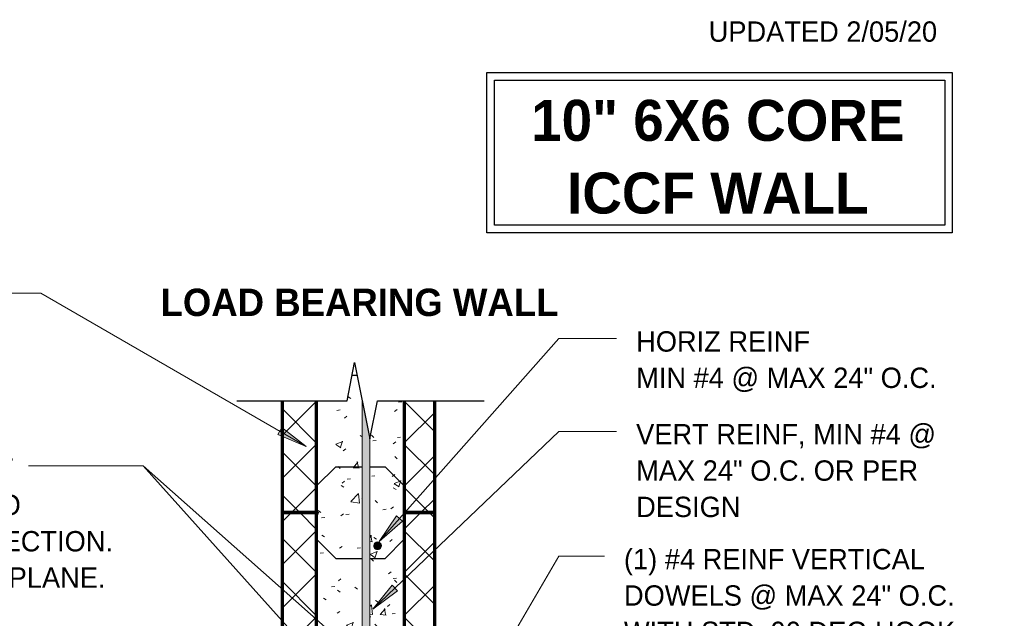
# Model space of a CAD drawing. Header units: inches. Extents: x 185 to 1318, y -45 to 298.
# Tile 10 of 23: x 678 to 743, y 120 to 159. Entities that reach past the tile are written whole.
import ezdxf

# ---------------------------------------------------------------- set-up
doc = ezdxf.new("R2010")
doc.units = ezdxf.units.IN
doc.header["$MEASUREMENT"] = 0
for name, color, linetype, lineweight in [('A-ANNO-TEXT', 2, 'Continuous', 9), ('A-DETL', 5, 'Continuous', 9), ('A-DETL-GENF', 3, 'Continuous', 9), ('A-DETL-HLIN', 3, 'Continuous', 70), ('A-DETL-MLIN', 3, 'Continuous', 30)]:
    doc.layers.add(name, color=color, linetype=linetype, lineweight=lineweight)
pattern_1 = [(50, (453.232, 0), (4.590705, -0.40187), [0.48, -5.28]), (355, (453.232, 0), (-0.88784, 4.8137), [0.384, -4.224]), (100.451, (453.614, -0.033), (3.70197, 4.41272), [0.408, -4.487]), (46.184, (453.232, 1.28), (6.83066, -1.05904), [0.72, -7.92]), (96.636, (453.801, 1.192), (5.98166, 6.23401), [0.612, -6.731]), (351.184, (453.232, 1.28), (5.98208, 6.23382), [0.576, -6.336]), (21, (453.872, 0.96), (3.82029, -2.5771), [0.48, -5.28]), (326, (453.872, 0.96), (1.55721, 4.64059), [0.384, -4.224]), (71.451, (454.19, 0.745), (5.37715, 2.0647), [0.408, -4.487]), (37.5, (453.232, 0), (0.077972, 2.130786), [0.211, -3.962, 0.211, -4.077, -4.24]), (37.5, (453.232, 0), (0.077972, 2.130786), [-8.461, 0.211, -4.029]), (7.5, (453.232, 0), (1.683907, 2.52439), [0.211, -2.234, 0.211, -3.866, -1.616]), (7.5, (453.232, 0), (1.683907, 2.52439), [-6.522, 0.211, -1.405]), (327.5, (451.804, 0), (3.416527, -0.144297), [0.211, -1.389, 0.211, -4.781, -6.624]), (327.5, (451.804, 0), (3.416527, -0.144297), [-6.592, 0.211, -6.413]), (317.5, (451.164, 0), (3.732463, 0.640715), [0.211, -1.869, 0.211, -3.104, -4.704]), (317.5, (451.164, 0), (3.732463, 0.640715), [-5.395, 0.211, -4.493])]
pattern_2 = [(45, (453.232, 0), (-1.414214, 1.414214), []), (135, (453.232, 0), (-1.414214, -1.414214), [])]

# ---------------------------------------------------------------- blocks, each defined once
blk = doc.blocks.new('Reinf Bar Secti__CONC STEM2')
at = {"layer": 'A-DETL-GENF'}
h = blk.add_hatch(color=256, dxfattribs=at)
edge = h.paths.add_edge_path(flags=0)
edge.add_arc((0, 0), 0.25, 180, 360)
edge.add_arc((0, 0), 0.25, 360, 540)
for start, end in [(360, 180), (180, 360)]:
    blk.add_arc((0, 0), 0.25, start, end, dxfattribs=at)
blk = doc.blocks.new('Reinf Bar Eleva__CONC STEM1')
at = {"layer": 'A-DETL-GENF'}
blk.add_hatch(color=256, dxfattribs=at).paths.add_polyline_path([(0, 0), (0, -0.5), (40.642, -0.5), (43.142, 0)], flags=0)
for p, q in [((43.142, 0), (0, 0)), ((0, 0), (0, -0.5)), ((0, -0.5), (40.642, -0.5))]:
    blk.add_line(p, q, dxfattribs=at)
blk = doc.blocks.new('Break Line2 - B__CONC STEM0')
at = {"layer": 'A-DETL-GENF', "lineweight": 30}
for p, q in [((-1, 0), (-0.5, 2.5)), ((-0.5, 2.5), (0.5, -2.5)), ((-8.216, 0), (-1, 0)), ((0.5, -2.5), (1, 0)), ((1, 0), (7.992, 0))]:
    blk.add_line(p, q, dxfattribs=at)

msp = doc.modelspace()

# ---------------------------------------------------------------- hatches: boundary and pattern name
at = {"layer": 'A-ANNO-TEXT'}
for points in [[(695.56775951, 132.57118102), (695.30445396, 132.11512371), (697.16815633, 131.34315027)], [(703.47829409, 126.43706066), (703.08425075, 126.78641425), (701.95447043, 125.11520932)], [(703.16695181, 121.87571153), (702.80340706, 122.25670142), (701.53822666, 120.68550822)]]:
    msp.add_hatch(color=7, dxfattribs=at).paths.add_polyline_path(points, flags=0)
at = {"layer": 'A-DETL-GENF'}
h = msp.add_hatch(dxfattribs=at)
h.set_pattern_fill('FP4_7', style=0, pattern_type=2)
h.set_pattern_definition(pattern_1)
h.paths.add_polyline_path([(700.8470627, 127.00508928), (700.8470627, 134.3345131), (700.3470627, 136.8345131), (699.8470627, 134.3345131), (697.85451398, 134.3345131), (697.85451398, 127.00508928)], flags=0)
h = msp.add_hatch(dxfattribs=at)
h.set_pattern_fill('FP4_8', style=0, pattern_type=2)
h.set_pattern_definition(pattern_2)
h.paths.add_polyline_path([(695.5970627, 127.00508928), (697.85451398, 127.00508928), (697.85451398, 134.3345131), (695.5970627, 134.3345131)], flags=0)
h = msp.add_hatch(dxfattribs=at)
h.set_pattern_fill('FP4_7', style=0, pattern_type=2)
h.set_pattern_definition(pattern_1)
h.paths.add_polyline_path([(701.3470627, 131.8345131), (701.3470627, 127.00508928), (703.5970627, 127.00508928), (703.5970627, 134.3345131), (701.8470627, 134.3345131)], flags=0)
h = msp.add_hatch(dxfattribs=at)
h.set_pattern_fill('FP4_8', style=0, pattern_type=2)
h.set_pattern_definition(pattern_2)
h.paths.add_polyline_path([(703.5970627, 127.00508928), (705.5970627, 127.00508928), (705.5970627, 134.3345131), (703.5970627, 134.3345131)], flags=0)
h = msp.add_hatch(dxfattribs=at)
h.set_pattern_fill('FP4_8', style=0, pattern_type=2)
h.set_pattern_definition(pattern_2)
h.paths.add_polyline_path([(695.5970627, 127.00508928), (695.5970627, 115.00508928), (697.85451398, 115.00508928), (697.85451398, 127.00508928)], flags=0)
h = msp.add_hatch(dxfattribs=at)
h.set_pattern_fill('FP4_7', style=0, pattern_type=2)
h.set_pattern_definition(pattern_1)
h.paths.add_polyline_path([(697.85451398, 127.00508928), (697.85451398, 115.00508928), (700.016385, 115.00508928), (700.016385, 116.26903049), (700.516385, 116.26903049), (700.516385, 115.00508928), (700.8470627, 115.00508928), (700.8470627, 127.00508928)], flags=0)
h = msp.add_hatch(dxfattribs=at)
h.set_pattern_fill('FP4_7', style=0, pattern_type=2)
h.set_pattern_definition(pattern_1)
h.paths.add_polyline_path([(703.5970627, 115.00508928), (703.5970627, 127.00508928), (701.3470627, 127.00508928), (701.3470627, 115.00508928), (702.02325533, 115.00508928), (702.02325533, 116.19258928), (702.52325533, 116.19258928), (702.52325533, 115.00508928)], flags=0)
edge = h.paths.add_edge_path(flags=0)
edge.add_arc((701.8470627, 124.8345131), 0.25, 0, 180)
edge.add_arc((701.8470627, 124.8345131), 0.25, 180, 360)
h = msp.add_hatch(dxfattribs=at)
h.set_pattern_fill('FP4_8', style=0, pattern_type=2)
h.set_pattern_definition(pattern_2)
h.paths.add_polyline_path([(705.5970627, 127.00508928), (703.5970627, 127.00508928), (703.5970627, 115.00508928), (705.5970627, 115.00508928)], flags=0)

# ---------------------------------------------------------------- linework, layer by layer
at = {"layer": 'A-ANNO-TEXT', "color": 7}
for p, q in [((679.79026531, 141.37630843), (672.75709175, 141.37630843)), ((697.16815633, 131.34315027), (679.79026531, 141.37630843)), ((701.95447043, 125.11520932), (713.73914699, 138.40739625)), ((713.73914699, 138.40739625), (717.51828468, 138.40739625)), ((695.56775951, 132.57118102), (695.30445396, 132.11512371)), ((697.16815633, 131.34315027), (695.56775951, 132.57118102)), ((701.53822666, 120.68550822), (713.73914699, 132.32776055)), ((713.73914699, 132.32776055), (717.51828468, 132.32776055)), ((695.30445396, 132.11512371), (697.16815633, 131.34315027)), ((686.49644702, 130.07776055), (678.9759337, 130.07776055)), ((700.25410754, 114.71599636), (686.49644702, 130.07776055)), ((702.34044904, 116.0316928), (686.49644702, 130.07776055)), ((703.08425075, 126.78641425), (701.95447043, 125.11520932)), ((703.47829409, 126.43706066), (703.08425075, 126.78641425)), ((701.95447043, 125.11520932), (703.47829409, 126.43706066)), ((701.945348, 104.06446136), (713.73914699, 124.13948627)), ((713.73914699, 124.13948627), (716.71912369, 124.13948627)), ((702.80340706, 122.25670142), (701.53822666, 120.68550822)), ((703.16695181, 121.87571153), (702.80340706, 122.25670142)), ((701.53822666, 120.68550822), (703.16695181, 121.87571153))]:
    msp.add_line(p, q, dxfattribs=at)
at = {"layer": 'A-DETL', "lineweight": 30}
for p, q in [((709.02114286, 155.83957393), (739.52114286, 155.83957393)), ((709.02114286, 145.33957393), (709.02114286, 155.83957393)), ((739.52114286, 155.83957393), (739.52114286, 145.33957393)), ((709.52114286, 155.33957393), (739.02114286, 155.33957393)), ((709.52114286, 145.83957393), (709.52114286, 155.33957393)), ((739.02114286, 155.33957393), (739.02114286, 145.83957393)), ((739.52114286, 145.33957393), (709.02114286, 145.33957393)), ((739.02114286, 145.83957393), (709.52114286, 145.83957393))]:
    msp.add_line(p, q, dxfattribs=at)
at = {"layer": 'A-DETL-HLIN'}
for p, q in [((695.5970627, 134.3345131), (695.5970627, 127.00508928)), ((697.85451398, 127.00508928), (697.85451398, 134.3345131)), ((703.5970627, 134.3345131), (703.5970627, 127.00508928)), ((705.5970627, 127.00508928), (705.5970627, 134.3345131)), ((695.5970627, 127.00508928), (695.5970627, 115.00508928)), ((697.85451398, 127.00508928), (695.5970627, 127.00508928)), ((695.5970627, 127.00508928), (695.5970627, 115.00508928)), ((695.5970627, 127.00508928), (697.85451398, 127.00508928)), ((697.85451398, 115.00508928), (697.85451398, 127.00508928)), ((697.85451398, 115.00508928), (697.85451398, 127.00508928)), ((705.5970627, 127.00508928), (703.5970627, 127.00508928)), ((703.5970627, 127.00508928), (703.5970627, 115.00508928)), ((703.5970627, 127.00508928), (703.5970627, 115.00508928)), ((703.5970627, 127.00508928), (705.5970627, 127.00508928)), ((705.5970627, 115.00508928), (705.5970627, 127.00508928)), ((705.5970627, 115.00508928), (705.5970627, 127.00508928))]:
    msp.add_line(p, q, dxfattribs=at)
at = {"layer": 'A-DETL-MLIN'}
for p, q in [((700.18117794, 136.00508928), (700.51294746, 136.00508928)), ((697.85451398, 128.75508928), (699.10451398, 130.00508928)), ((699.10451398, 130.00508928), (700.8470627, 130.00508928)), ((701.3470627, 130.00508928), (702.3470627, 130.00508928)), ((703.5970627, 128.75508928), (702.3470627, 130.00508928)), ((697.85451398, 128.75508928), (697.85451398, 127.00508928)), ((703.5970627, 128.75508928), (703.5970627, 127.00508928)), ((697.85451398, 125.25508928), (697.85451398, 127.00508928)), ((703.5970627, 125.25508928), (703.5970627, 127.00508928)), ((697.85451398, 125.25508928), (699.10451398, 124.00508928)), ((703.5970627, 125.25508928), (702.3470627, 124.00508928)), ((699.10451398, 124.00508928), (700.8470627, 124.00508928)), ((701.3470627, 124.00508928), (702.3470627, 124.00508928))]:
    msp.add_line(p, q, dxfattribs=at)

# ---------------------------------------------------------------- block references
at = {"layer": 'A-DETL-GENF'}
msp.add_blockref('Break Line2 - B__CONC STEM0', (700.8470627, 134.3345131), dxfattribs=at)
for name, p, rotation in [('Reinf Bar Eleva__CONC STEM1', (700.8470627, 91.19258928), 89.99999999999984), ('Reinf Bar Secti__CONC STEM2', (701.8470627, 124.8345131), 180)]:
    msp.add_blockref(name, p, dxfattribs=dict(at, rotation=rotation))

# ---------------------------------------------------------------- texts
at = {"layer": 'A-ANNO-TEXT', "color": 7}
for s, insert, char_height, width, attachment_point, line_spacing_factor in [('\\fStylus BT|b0|i0|c0|p34|;UPDATED 2/05/20', (723.55233467, 159.19200501), 1.3341121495, 19.422, 1, 1.070803), ('\\fStylus BT|b1|i0|c0|p34|;10" 6X6 CORE\\PICCF WALL', (724.15061943, 154.05065411), 2.6869158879, 31.536, 2, 1.063354), ('\\fStylus BT|b1|i0|c0|p34|;LOAD BEARING WALL', (687.62586386, 141.67790315), 1.7912772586, 29.736, 1, 1.063354), ('\\fStylus BT|b0|i0|c0|p34|;HORIZ REINF\\PMIN #4 @ MAX 24" O.C.', (718.79828468, 138.88674649), 1.3341121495, 26.244, 1, 1.070803), ('\\fStylus BT|b0|i0|c0|p34|;VERT REINF, MIN #4 @\\PMAX 24" O.C. OR PER\\PDESIGN', (718.79828468, 132.80711079), 1.3341121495, 24.39, 1, 1.070803), ('\\fStylus BT|b1|i0|c0|p34|;NOTE TO IRONWORKERS:\\fStylus BT|b0|i0|c0|p34|; VERT\\PDOWELS ARE SPREAD  ONLY TO\\PILLUSTRATE ALTERNATING DIRECTION.\\PKEEP VERT DOWELS IN LINE/IN PLANE.', (649.9159337, 130.55711079), 1.3341121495, 39.906, 1, 1.070803), ('\\fStylus BT|b0|i0|c0|p34|;(1) #4 REINF VERTICAL\\PDOWELS @ MAX 24" O.C.\\PWITH STD, 90 DEG HOOK -\\PALTERNATE BEND DIRECTION\\PON EA SUBSEQUENT DOWEL', (717.99912369, 124.61883651), 1.3341121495, 30.384, 1, 1.070803)]:
    msp.add_mtext(s, dxfattribs=dict(at, insert=insert, char_height=char_height, width=width, attachment_point=attachment_point, line_spacing_factor=line_spacing_factor))

doc.saveas('drawing.dxf')
